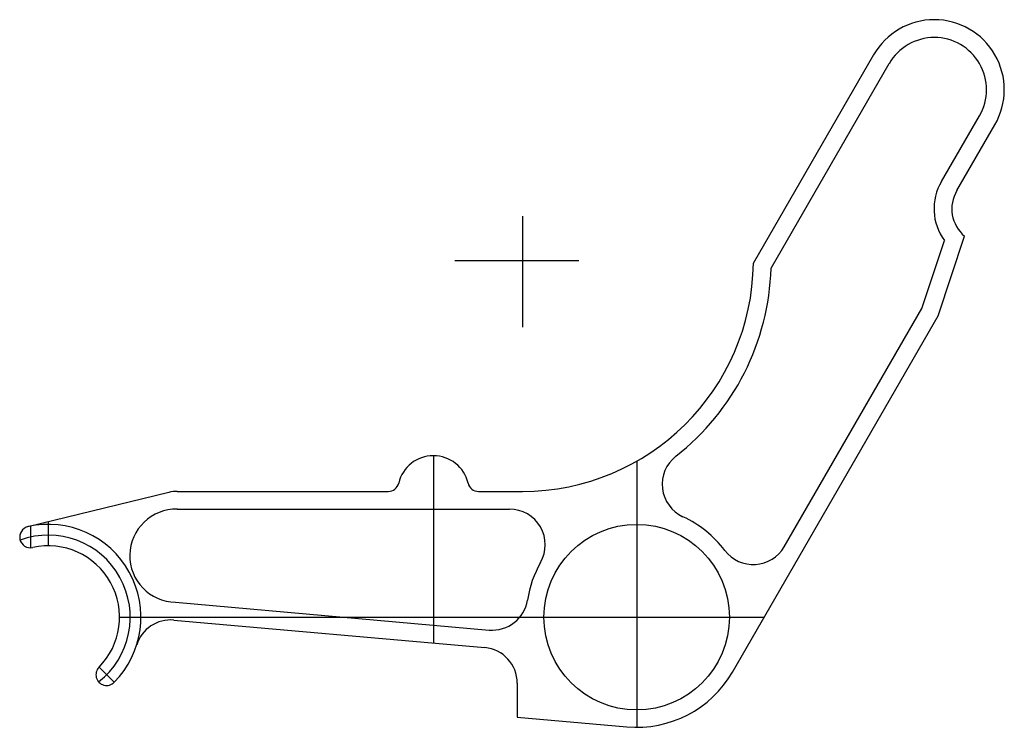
# Model space of a CAD drawing. Header units: millimetres. Extents: x 21 to 297, y 19 to 218.
import ezdxf

# ---------------------------------------------------------------- set-up
doc = ezdxf.new("R2010")
doc.units = ezdxf.units.MM
doc.layers.add('AXE', color=1, linetype='Continuous')

msp = doc.modelspace()

# ---------------------------------------------------------------- linework, layer by layer
for p, q in [((226.36, 149.38), (260.14, 207.88)), ((231.33, 147.99), (264.47, 205.38)), ((279.13, 172.29), (289.74, 190.67)), ((283.43, 169.74), (294.06, 188.16)), ((273.57, 136.68), (279.91, 155.73)), ((278.16, 134.62), (285.58, 156.94)), ((235, 69.87), (273.57, 136.68)), ((220.5, 34.76), (278.16, 134.62)), ((62.48, 85.13), (22.93, 75.5)), ((64.84, 85.41), (123.99, 85.41)), ((149.29, 85.41), (161.64, 85.41)), ((64.84, 80.41), (158.01, 80.41)), ((64.31, 54.3), (152.26, 46.52)), ((63.87, 49.32), (151.02, 41.61)), ((160.14, 31.65), (160.14, 22.1)), ((160.14, 22.1), (190.92, 19.38))]:
    msp.add_line(p, q)
msp.add_circle((193.64, 50.14), 26)
for centre, radius, start, end in [((277.1, 198.02), 19.62, 329.8238, 150.1762), ((277.1, 198.02), 14.62, 329.8238, 150.1762), ((292.01, 164.6), 15, 149.2294, 216.2499), ((292.01, 164.6), 10, 149.0562, 230.0199), ((161.64, 150.14), 64.73, 270, 359.3254), ((161.64, 150.14), 69.73, 308.0706, 358.2317), ((136.64, 85.41), 10, 13.3424, 166.6576), ((210.8, 87.37), 10, 128.0706, 245.2551), ((123.99, 88.41), 3, 270, 346.6576), ((149.29, 88.41), 3, 193.3424, 270), ((64.84, 75.41), 10, 90, 103.6801), ((64.58, 67.36), 13.06, 88.839, 268.839), ((158.01, 70.41), 10, 330.3644, 90), ((193.64, 50.14), 31, 37.1075, 65.2551), ((23.64, 72.59), 3, 102.5559, 282.5559), ((28.64, 50.14), 26, 315.422, 102.5559), ((28.64, 50.14), 20, 315.422, 102.5559), ((226.34, 74.87), 10, 217.1075, 330), ((193.64, 50.14), 31, 150.3644, 171.0939), ((153.14, 56.49), 10, 264.9457, 351.0939), ((62.99, 39.36), 10, 84.9457, 162.58), ((150.14, 31.65), 10, 0, 84.9457), ((45.02, 33.99), 3, 135.422, 315.422), ((193.65, 50.26), 31, 264.9461, 330)]:
    msp.add_arc(centre, radius, start, end)
at = {"layer": 'AXE'}
for p, q in [((161.64, 162.52), (161.64, 131.48)), ((142.7, 150.14), (177.38, 150.14)), ((136.64, 95.41), (136.64, 42.89)), ((193.64, 93.88), (193.64, 19.26)), ((23.64, 75.68), (23.64, 69.59)), ((28.64, 76.89), (28.64, 70.14)), ((48.64, 50.14), (229.38, 50.14)), ((42.89, 36.1), (47.16, 31.89))]:
    msp.add_line(p, q, dxfattribs=at)
msp.add_arc((28.64, 50.14), 23, 307.9433, 110.0345, dxfattribs=at)

doc.saveas('drawing.dxf')
